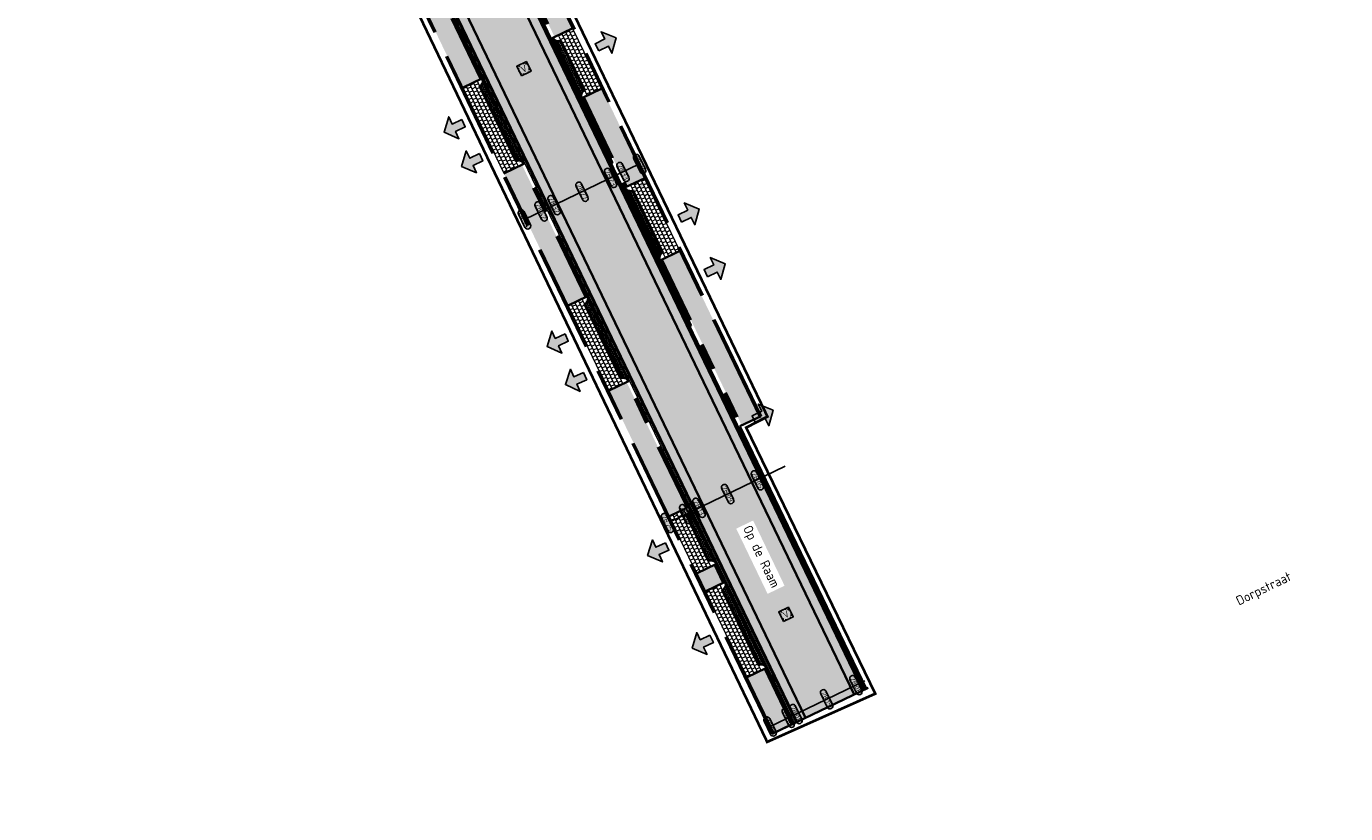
# Model space of a CAD drawing. Header units: metres. Extents: x 199937 to 201628, y 374508 to 375260.
# Tile 45 of 183: x 201300 to 201398, y 374606 to 374665. Entities that reach past the tile are written whole.
import ezdxf
from ezdxf.enums import TextEntityAlignment as Align

# ---------------------------------------------------------------- set-up
doc = ezdxf.new("R2010")
doc.units = ezdxf.units.M
doc.set_wipeout_variables(frame=1)
for name, pattern in [('HIDDENX2', [0.75, 0.5, -0.25]), ('VH-OPSLUITBAND_100X200', [16, 8, -2, 4, -2]), ('VH-TROTTOIRBAND_130-150', [15, 5, -2, 2, -2, 2, -2]), ('XX-PROJECTGRENS', [18, 12, -3, 0, -3])]:
    doc.linetypes.add(name, pattern=pattern)
doc.layers.add('000___INRIT-PIJL', color=252, linetype='Continuous')
for name, color, linetype, lineweight in [('B-WE-RI-VWA_RIOOLPUT_VALPUT-S', 20, 'Continuous', 25), ('N-WE-OG-HOOGTELIJN-G', 7, 'Continuous', 25), ('N-WE-RI-KOLK-S', 7, 'Continuous', 25), ('N-WE-VH-DWARSHELLING-S', 7, 'Continuous', 25), ('N-WE-VH-GOOT-G', 170, 'Continuous', 35), ('N-WE-VH-KANTOPSLUITING_OPSLUITBAND_100X200-G', 150, 'VH-OPSLUITBAND_100X200', 35), ('N-WE-VH-KANTOPSLUITING_TROTTOIRBAND_130 150-G', 210, 'VH-TROTTOIRBAND_130-150', 35), ('N-WE-VH-KANTOPSLUITING_TROTTOIRBAND_130 150_250_HOEKBLOK-S', 210, 'Continuous', 25), ('N-WE-VH-KANTVERHARDING_STREKLAAG-G', 60, 'Continuous', 18), ('N-WE-VH-VERHARDING_BETONSTRAATSTEEN-G', 252, 'Continuous', 35), ('N-WE-VH-VERHARDING_TEGEL-A', 252, 'Continuous', 18), ('N-WE-VH-VERHARDING_TEGEL-G', 252, 'Continuous', 35), ('X-XX-AL-HOOGTELABEL-S', 7, 'Continuous', 25), ('X-XX-AL-T35', 50, 'Continuous', 35)]:
    doc.layers.add(name, color=color, linetype=linetype, lineweight=lineweight)
doc.layers.add('N-WE-KG-GRENS_PROJECT-G', color=7, linetype='XX-PROJECTGRENS', lineweight=35, transparency=0.45)
for name, color, linetype, lineweight, true_color in [('N-WE-VH-VERHARDING_BETONSTRAATSTEEN_GRIJS-A', 7, 'Continuous', 18, 0xa6a6a6), ('N-WE-VH-VERHARDING_BETONSTRAATSTEEN_HEIDE-A', 7, 'Continuous', 0, 0x986657), ('N-WE-VH-VERHARDING_BETONSTRAATSTEEN_ROOD-A', 7, 'Continuous', 0, 0xa92c0a)]:
    doc.layers.add(name, color=color, linetype=linetype, lineweight=lineweight, true_color=true_color)
doc.styles.add('NLCS-ISO', font='NLCS-ISO.ttf')
doc.styles.add('NLCS-ISO-ANNOTATIEF-T18', font='NLCS-ISO.ttf', dxfattribs={"height": 1.8})
doc.styles.add('NLCS-ISO-M200-T35', font='NLCS-ISO.ttf', dxfattribs={"height": 0.7})
pattern_1 = [(25.71562922, (0, 0), (0.09808130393, 0.28032134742), [0.63, -0.21]), (295.71562922, (-0.18224, 0.3784), (0.09808130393, 0.28032134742), [0.63, -0.21])]
pattern_2 = [(25.71563, (201325.11571, 374693.73169), (0.04904065, 0.14016067), [0.105, -0.105]), (115.71563, (201325.11571, 374693.73169), (-0.09460066, -0.04556001), [])]
pattern_3 = [(25.71563, (201318.46364, 374691.58541), (0.04904065, 0.14016067), [0.105, -0.105]), (115.71563, (201318.46364, 374691.58541), (-0.09460066, -0.04556001), [])]
pattern_4 = [(25.71563, (201343.74282, 375069.87108), (0.20520188, 0.265315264), [0.3, -0.3]), (115.71563, (201343.7428, 375069.87108), (-0.2702876, -0.13017146), [])]

# ---------------------------------------------------------------- blocks, each defined once
blk = doc.blocks.new('inrit')
h = blk.add_hatch(color=256)
h.dxf.hatch_style = 1
h.paths.add_polyline_path([(0.3, 1), (-0.3, 1), (-0.3, 1.8), (-0.9, 1.8), (0, 2.6), (0.9, 1.8), (0.3, 1.8)])
at = {"color": 3, "flags": 128}
blk.add_lwpolyline([(0.3, 1), (-0.3, 1), (-0.3, 1.8), (-0.9, 1.8), (0, 2.6), (0.9, 1.8), (0.3, 1.8), (0.3, 1)], dxfattribs=at)
blk = doc.blocks.new('SVH-TROTTOIRBAND HOEKBLOK_130 150X250_R450_H90UITW_HD-MM')
at = {"linetype": 'Continuous', "lineweight": 0}
for q in [(450, 450), (0, 0)]:
    blk.add_line((0, 450), q, dxfattribs=at)
for radius in [450, 430]:
    blk.add_arc((0, 450), radius, 270, 0, dxfattribs=at)
blk = doc.blocks.new('*U283')
h = blk.add_hatch(color=253)
h.dxf.hatch_style = 1
edge = h.paths.add_edge_path()
edge.add_line((2.73, 1.13), (-2.73, 1.13))
edge.add_arc((-2.73, 0), 1.13, 90, 270)
edge.add_line((-2.73, -1.13), (2.73, -1.13))
edge.add_arc((2.73, 0), 1.13, 270, 450)
blk.add_lwpolyline([(2.73, 1.13), (-2.73, 1.13, 1), (-2.73, -1.13), (2.73, -1.13, 1)], format="xyb", close=True)
at = {"style": 'NLCS-ISO-ANNOTATIEF-T18'}
blk.add_attdef('HGT', text='', height=1.8, dxfattribs=at).set_placement((0, 0), align=Align.MIDDLE_CENTER)
blk = doc.blocks.new('SRI-PUT_VALPUT-SO')
at = {"lineweight": -3, "flags": 128}
blk.add_lwpolyline([(-2, -2), (2, -2), (2, 2), (-2, 2)], close=True, dxfattribs=at)
at = {"linetype": 'HIDDENX2', "lineweight": -3, "ltscale": 0.25}
blk.add_circle((0, 0), 2, dxfattribs=at)
at = {"ltscale": 0.1, "style": 'NLCS-ISO'}
blk.add_text('V', height=2.5, dxfattribs=at).set_placement((0, -0.01), align=Align.MIDDLE_CENTER)
blk = doc.blocks.new('*U599')
blk.add_solid([(0, 0), (0, 0.25), (5.425, 0)])
blk = doc.blocks.new('*U352')
blk.add_solid([(0, 0), (0, 0.25), (1.5, 0)])
blk = doc.blocks.new('*U603')
blk.add_solid([(3, 0), (3, 0.25), (1.5, 0)])
blk = doc.blocks.new('N-SRI-KOLK_STRAAT_450X300-SO')
h = blk.add_hatch(color=256)
h.dxf.hatch_style = 1
h.paths.add_polyline_path([(0, 0.75), (-1.125, 1.5), (-1.125, 0)])
h.paths.add_polyline_path([(1.125, 0), (1.125, 1.5), (0, 0.75)])
for p, q in [((-1.125, 0), (1.125, 1.5)), ((1.125, 0), (-1.125, 1.5))]:
    blk.add_line(p, q)
at = {"flags": 128}
blk.add_lwpolyline([(-1.125, 0), (1.125, 0), (1.125, 1.5), (-1.125, 1.5)], close=True, dxfattribs=at)

msp = doc.modelspace()

# ---------------------------------------------------------------- hatches: boundary and pattern name
at = {"layer": 'N-WE-VH-VERHARDING_BETONSTRAATSTEEN_GRIJS-A'}
h = msp.add_hatch(dxfattribs=at)
h.set_pattern_fill('AVH-GRI_BSS_KEIFRMT_HALFST-SO', color=256, angle=25.71563, pattern_type=2)
h.set_pattern_definition(pattern_2)
edge = h.paths.add_edge_path()
edge.add_arc((201341.617, 374659.469), 0.45, 115.71563, 205.71563, ccw=False)
edge.add_line((201341.421, 374659.875), (201339.642, 374663.57))
edge.add_arc((201339.446, 374663.975), 0.45, 205.71563, 295.71563, ccw=False)
edge.add_line((201339.041, 374663.78), (201341.211, 374659.274))
h = msp.add_hatch(dxfattribs=at)
h.set_pattern_fill('AVH-GRI_BSS_KEIFRMT_HALFST-SO', color=256, angle=25.71563, pattern_type=2)
h.set_pattern_definition(pattern_3)
edge = h.paths.add_edge_path()
edge.add_arc((201333.399, 374660.575), 0.45, -64.28437, 25.71563, ccw=False)
edge.add_line((201333.594, 374660.169), (201336.284, 374654.584))
edge.add_arc((201336.479, 374654.178), 0.45, 25.71563, 115.71563, ccw=False)
edge.add_line((201336.885, 374654.373), (201333.804, 374660.77))
h = msp.add_hatch(dxfattribs=at)
h.set_pattern_fill('AVH-GRI_BSS_KEIFRMT_HALFST-SO', color=256, angle=25.71563, pattern_type=2)
h.set_pattern_definition(pattern_2)
edge = h.paths.add_edge_path()
edge.add_arc((201347.438, 374647.383), 0.45, 115.71563, 205.71563, ccw=False)
edge.add_line((201347.242, 374647.788), (201345.022, 374652.399))
edge.add_arc((201344.826, 374652.805), 0.45, 205.71563, 295.71563, ccw=False)
edge.add_line((201344.421, 374652.609), (201347.032, 374647.187))
h = msp.add_hatch(dxfattribs=at)
h.set_pattern_fill('AVH-GRI_BSS_KEIFRMT_HALFST-SO', color=256, angle=25.71563, pattern_type=2)
h.set_pattern_definition(pattern_3)
edge = h.paths.add_edge_path()
edge.add_arc((201341.22, 374644.334), 0.45, -64.28437, 25.71563, ccw=False)
edge.add_line((201341.415, 374643.928), (201344.08, 374638.396))
edge.add_arc((201344.275, 374637.991), 0.45, 25.71563, 115.71563, ccw=False)
edge.add_line((201344.68, 374638.186), (201341.626, 374644.529))
h = msp.add_hatch(dxfattribs=at)
h.set_pattern_fill('AVH-GRI_BSS_KEIFRMT_HALFST-SO', color=256, angle=25.71563, pattern_type=2)
h.set_pattern_definition(pattern_3)
edge = h.paths.add_edge_path()
edge.add_arc((201348.781, 374628.636), 0.45, -64.28437, 25.71563, ccw=False)
edge.add_line((201348.976, 374628.23), (201350.63, 374624.796))
edge.add_arc((201350.825, 374624.391), 0.45, 25.71563, 115.71563, ccw=False)
edge.add_line((201351.23, 374624.586), (201349.186, 374628.831))
h = msp.add_hatch(dxfattribs=at)
h.set_pattern_fill('AVH-GRI_BSS_KEIFRMT_HALFST-SO', color=256, angle=25.71563, pattern_type=2)
h.set_pattern_definition(pattern_3)
edge = h.paths.add_edge_path()
edge.add_line((201354.967, 374616.826), (201351.884, 374623.229))
edge.add_arc((201351.509, 374623.023), 0.428, -67.30618, 28.73744, ccw=False)
edge.add_line((201351.674, 374622.628), (201354.367, 374617.036))
edge.add_arc((201354.562, 374616.631), 0.45, 25.71563, 115.71563, ccw=False)
at = {"layer": 'N-WE-VH-VERHARDING_BETONSTRAATSTEEN_HEIDE-A', "true_color": 0x986657}
h = msp.add_hatch(dxfattribs=at)
h.set_pattern_fill('AVH-HEI_BSS_KEIFRMT_KEPER-SO', color=25, scale=2, angle=25.71563, pattern_type=2)
h.set_pattern_definition(pattern_1)
h.paths.add_polyline_path([(201322.224, 374698.007), (201321.593, 374697.704), (201361.493, 374614.856), (201362.124, 374615.16)])
h = msp.add_hatch(dxfattribs=at)
h.set_pattern_fill('AVH-HEI_BSS_KEIFRMT_KEPER-SO', color=25, scale=2, angle=25.71563, pattern_type=2)
h.set_pattern_definition(pattern_1)
h.paths.add_polyline_path([(201317.967, 374695.957), (201317.337, 374695.654), (201357.236, 374612.806), (201357.867, 374613.11)])
at = {"layer": 'N-WE-VH-VERHARDING_BETONSTRAATSTEEN_ROOD-A'}
h = msp.add_hatch(dxfattribs=at)
h.set_pattern_fill('AVH-ROO_BSS_KEIFRMT_KEPER-SO', color=36, scale=2, angle=-19.28437, pattern_type=2)
h.set_pattern_definition([(340.71563, (201317.96745, 374695.95745), (0.2675711, 0.12886317), [0.63, -0.21]), (250.71563, (201318.10615, 374696.35388), (0.2675711, 0.12886317), [0.63, -0.21])])
h.paths.add_polyline_path([(201321.593, 374697.704), (201317.967, 374695.957), (201357.867, 374613.11), (201361.493, 374614.856)])
at = {"layer": 'N-WE-VH-VERHARDING_TEGEL-A'}
h = msp.add_hatch(dxfattribs=at)
h.set_pattern_fill('AVH-TEGEL_300X300_HALFST-SO', color=256, scale=5, angle=115.71563, pattern_type=2)
h.set_pattern_definition([(115.71563, (201354.47113, 374635.54378), (-0.26531526, 0.20520188), [0.3, -0.3]), (205.71563, (201354.47113, 374635.54378), (0.1301715, -0.2702876), [])])
edge = h.paths.add_edge_path()
edge.add_line((201324.65, 374694.007), (201326.002, 374694.658))
edge.add_line((201326.002, 374694.658), (201322.484, 374701.961))
edge.add_arc((201326.989, 374704.131), 5, 162.5119, 205.71563, ccw=False)
edge.add_line((201322.22, 374705.633), (201320.39, 374706.21))
edge.add_arc((201326.024, 374704.636), 5.85, 164.39345, 205.71563)
edge.add_line((201320.754, 374702.098), (201324.65, 374694.007))
h.paths.add_polyline_path([(201331.394, 374680.005), (201332.745, 374680.655), (201328.177, 374690.141), (201326.826, 374689.49)])
h.paths.add_polyline_path([(201339.176, 374663.845), (201340.528, 374664.496), (201334.416, 374677.186), (201333.065, 374676.535)])
h.paths.add_polyline_path([(201348.519, 374647.903), (201347.167, 374647.252), (201353.12, 374634.893), (201354.471, 374635.544)])
h.paths.add_polyline_path([(201344.556, 374652.675), (201345.907, 374653.325), (201342.698, 374659.99), (201341.346, 374659.339)])
h = msp.add_hatch(dxfattribs=at)
h.set_pattern_fill('AVH-TEGEL_300X300_HALFST-SO', color=256, scale=5, angle=115.71563, pattern_type=2)
h.set_pattern_definition([(115.71562922, (0, 0), (-0.26531526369, 0.20520187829), [0.3, -0.3]), (205.71562922, (0, 0), (0.13017145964, -0.2702876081), [])])
h.paths.add_polyline_path([(201354.832, 374616.761), (201353.481, 374616.11), (201355.48, 374611.96), (201356.831, 374612.611)])
h.paths.add_polyline_path([(201351.095, 374624.521), (201349.744, 374623.87), (201350.397, 374622.513), (201351.749, 374623.164)])
h.paths.add_polyline_path([(201344.545, 374638.121), (201343.194, 374637.47), (201347.699, 374628.115), (201349.051, 374628.766)])
h.paths.add_polyline_path([(201336.749, 374654.308), (201335.398, 374653.657), (201340.139, 374643.813), (201341.491, 374644.464)])
h.paths.add_polyline_path([(201329.112, 374670.167), (201327.76, 374669.517), (201332.317, 374660.054), (201333.669, 374660.705)])
h.paths.add_polyline_path([(201320.819, 374687.385), (201319.468, 374686.734), (201325.613, 374673.974), (201326.965, 374674.625)])
edge = h.paths.add_edge_path()
edge.add_line((201317.187, 374691.47), (201318.539, 374692.121))
edge.add_line((201318.539, 374692.121), (201316.064, 374697.26))
edge.add_arc((201310.793, 374694.722), 5.85, 25.71563, 74.33135)
edge.add_line((201312.373, 374700.355), (201311.878, 374698.59))
edge.add_arc((201310.527, 374693.775), 5, 25.71563, 74.33135, ccw=False)
edge.add_line((201315.032, 374695.945), (201317.187, 374691.47))
h = msp.add_hatch(dxfattribs=at)
h.set_pattern_fill('AVH-TEGEL_300X300_HALFST-SO', color=256, angle=25.71563, pattern_type=2)
h.set_pattern_definition(pattern_4)
h.paths.add_polyline_path([(201340.528, 374664.496), (201339.446, 374663.975), (201339.642, 374663.57), (201341.421, 374659.875), (201341.617, 374659.469), (201342.698, 374659.99)])
h = msp.add_hatch(dxfattribs=at)
h.set_pattern_fill('AVH-TEGEL_300X300_HALFST-SO', color=256, angle=25.71563, pattern_type=2)
h.set_pattern_definition(pattern_4)
h.paths.add_polyline_path([(201333.594, 374660.169), (201333.399, 374660.575), (201332.317, 374660.054), (201335.398, 374653.657), (201336.479, 374654.178), (201336.284, 374654.584)])
h = msp.add_hatch(dxfattribs=at)
h.set_pattern_fill('AVH-TEGEL_300X300_HALFST-SO', color=256, angle=25.71563, pattern_type=2)
h.set_pattern_definition(pattern_4)
h.paths.add_polyline_path([(201345.907, 374653.325), (201344.826, 374652.805), (201345.022, 374652.399), (201347.242, 374647.788), (201347.438, 374647.383), (201348.519, 374647.903)])
h = msp.add_hatch(dxfattribs=at)
h.set_pattern_fill('AVH-TEGEL_300X300_HALFST-SO', color=256, angle=25.71563, pattern_type=2)
h.set_pattern_definition(pattern_4)
h.paths.add_polyline_path([(201341.415, 374643.928), (201341.22, 374644.334), (201340.139, 374643.813), (201343.194, 374637.47), (201344.275, 374637.991), (201344.08, 374638.396)])
h = msp.add_hatch(dxfattribs=at)
h.set_pattern_fill('AVH-TEGEL_300X300_HALFST-SO', color=256, angle=25.71563, pattern_type=2)
h.set_pattern_definition(pattern_4)
h.paths.add_polyline_path([(201348.976, 374628.23), (201348.781, 374628.636), (201347.699, 374628.115), (201349.744, 374623.87), (201350.825, 374624.391), (201350.63, 374624.796)])
h = msp.add_hatch(dxfattribs=at)
h.set_pattern_fill('AVH-TEGEL_300X300_HALFST-SO', color=256, angle=25.71563, pattern_type=2)
h.set_pattern_definition(pattern_4)
h.paths.add_polyline_path([(201351.674, 374622.628), (201351.479, 374623.033), (201350.397, 374622.513), (201353.481, 374616.11), (201354.562, 374616.631), (201354.367, 374617.036)])

# ---------------------------------------------------------------- linework, layer by layer
at = {"layer": 'N-WE-KG-GRENS_PROJECT-G', "const_width": 0.2}
msp.add_lwpolyline([(201402.46, 374767.341), (201365.192, 374735.981, -0.057894), (201347.947, 374723.344), (201324.563, 374708.137, 0.293184), (201322.861, 374702.43), (201355.037, 374635.553), (201353.454, 374634.732), (201363.07, 374614.906), (201355.017, 374611.311), (201314.276, 374696.395, 0.368823), (201308.154, 374697.695), (201289.987, 374686.064, -0.039086)], format="xyb", dxfattribs=at)
at = {"layer": 'N-WE-OG-HOOGTELIJN-G'}
for points in [[(201345.515, 374654.371), (201336.934, 374650.239)], [(201356.362, 374631.847), (201347.781, 374627.715)], [(201362.287, 374615.858), (201355.147, 374612.42)]]:
    msp.add_lwpolyline(points, dxfattribs=at)
at = {"layer": 'N-WE-VH-GOOT-G'}
for points in [[(201321.79, 374698.908), (201362.124, 374615.16)], [(201357.236, 374612.806), (201316.903, 374696.555)], [(201352.985, 374634.828), (201362.394, 374615.29)]]:
    msp.add_lwpolyline(points, dxfattribs=at)
at = {"layer": 'N-WE-VH-KANTOPSLUITING_OPSLUITBAND_100X200-G'}
for points in [[(201354.471, 374635.544), (201322.484, 374701.961, -0.377093), (201324.261, 374708.321), (201349.927, 374725.034, 0.030867), (201364.973, 374736.211), (201404.902, 374769.886, 0.01153), (201418.715, 374782.065), (201437.232, 374799.165, -0.002621), (201470.107, 374829.366, -0.008043), (201490.748, 374847.001), (201500.316, 374855.027, -0.04419), (201510.881, 374862.407), (201510.959, 374862.452), (201514.565, 374864.469), (201520.257, 374867.14), (201530.618, 374871.918)], [(201354.561, 374635.587), (201322.574, 374702.004, -0.377093), (201324.315, 374708.237), (201349.981, 374724.95, 0.030867), (201365.037, 374736.134), (201404.967, 374769.809, 0.01153), (201418.783, 374781.992), (201437.3, 374799.092, -0.002621), (201470.174, 374829.291, -0.008043), (201490.812, 374846.924), (201500.38, 374854.951, -0.04419), (201510.931, 374862.32), (201511.008, 374862.365), (201514.611, 374864.38), (201520.299, 374867.049), (201530.659, 374871.828)], [(201355.48, 374611.96), (201315.032, 374695.945, 0.451682), (201307.808, 374697.971), (201290.244, 374686.588, -0.030563), (201264.091, 374672.203), (201239.338, 374660.877), (201232.9, 374657.979), (201208.069, 374646.668, 0.010689), (201190.605, 374638.308, -0.006432), (201179.87, 374632.942, -0.02008), (201154.624, 374622.091, -0.011504), (201140.635, 374617.439), (201135.792, 374615.891, 0.018247), (201134.404, 374615.402, 0.338652), (201130.642, 374609.156), (201130.997, 374605.972)], [(201355.389, 374611.917), (201314.942, 374695.902, 0.451682), (201307.862, 374697.887), (201290.298, 374686.504, -0.030565), (201264.133, 374672.113), (201239.379, 374660.786), (201232.941, 374657.888), (201208.11, 374646.576, 0.010689), (201190.651, 374638.219, -0.006432), (201179.913, 374632.852, -0.020081), (201154.659, 374621.997, -0.011504), (201140.665, 374617.343), (201135.822, 374615.796, 0.018252), (201134.441, 374615.309, 0.338652), (201130.742, 374609.167), (201131.096, 374605.983)]]:
    msp.add_lwpolyline(points, format="xyb", dxfattribs=at)
at = {"layer": 'N-WE-VH-KANTOPSLUITING_TROTTOIRBAND_130 150-G'}
for points in [[(201332.93, 374676.47), (201339.041, 374663.78)], [(201333.065, 374676.535), (201339.176, 374663.845)], [(201333.669, 374660.705), (201329.112, 374670.167)], [(201333.804, 374660.77), (201329.247, 374670.232)], [(201341.211, 374659.274), (201344.421, 374652.609)], [(201341.346, 374659.339), (201344.556, 374652.675)], [(201341.491, 374644.464), (201336.749, 374654.308)], [(201341.626, 374644.529), (201336.885, 374654.373)], [(201347.032, 374647.187), (201352.985, 374634.828)], [(201347.167, 374647.252), (201353.12, 374634.893)], [(201349.051, 374628.766), (201344.545, 374638.121)], [(201349.186, 374628.831), (201344.68, 374638.186)], [(201351.749, 374623.164), (201351.095, 374624.521)], [(201351.884, 374623.229), (201351.23, 374624.586)], [(201356.831, 374612.611), (201354.832, 374616.761)], [(201356.966, 374612.676), (201354.967, 374616.826)]]:
    msp.add_lwpolyline(points, dxfattribs=at)
at = {"layer": 'N-WE-VH-KANTVERHARDING_STREKLAAG-G'}
for points in [[(201321.88, 374698.952), (201362.214, 374615.203)], [(201321.97, 374698.995), (201362.304, 374615.247)], [(201357.056, 374612.72), (201316.723, 374696.468)], [(201357.146, 374612.763), (201316.813, 374696.511)]]:
    msp.add_lwpolyline(points, dxfattribs=at)
at = {"layer": 'N-WE-VH-VERHARDING_BETONSTRAATSTEEN-G'}
for points in [[(201321.593, 374697.704), (201361.493, 374614.856)], [(201357.867, 374613.11), (201317.967, 374695.957)]]:
    msp.add_lwpolyline(points, dxfattribs=at)
for points in [[(201341.211, 374659.274, -0.414214), (201341.421, 374659.875), (201339.642, 374663.57, -0.414214), (201339.041, 374663.78)], [(201333.804, 374660.77, -0.414214), (201333.594, 374660.169), (201336.284, 374654.584, -0.414214), (201336.885, 374654.373)], [(201347.032, 374647.187, -0.414214), (201347.242, 374647.788), (201345.022, 374652.399, -0.414214), (201344.421, 374652.609)], [(201341.626, 374644.529, -0.414214), (201341.415, 374643.928), (201344.08, 374638.396, -0.414214), (201344.68, 374638.186)], [(201349.186, 374628.831, -0.414214), (201348.976, 374628.23), (201350.63, 374624.796, -0.414214), (201351.23, 374624.586)], [(201354.967, 374616.826), (201351.884, 374623.229, -0.445457), (201351.674, 374622.628), (201354.367, 374617.036, -0.414214)]]:
    msp.add_lwpolyline(points, format="xyb", close=True, dxfattribs=at)
at = {"layer": 'N-WE-VH-VERHARDING_TEGEL-G'}
for points in [[(201339.041, 374663.78), (201340.528, 374664.496)], [(201333.804, 374660.77), (201332.317, 374660.054)], [(201341.211, 374659.274), (201342.698, 374659.99)], [(201336.885, 374654.373), (201335.398, 374653.657)], [(201344.421, 374652.609), (201345.907, 374653.325)], [(201347.032, 374647.187), (201348.519, 374647.903)], [(201341.626, 374644.529), (201340.139, 374643.813)], [(201344.68, 374638.186), (201343.194, 374637.47)], [(201354.561, 374635.587), (201352.985, 374634.828)], [(201349.186, 374628.831), (201347.699, 374628.115)], [(201351.23, 374624.586), (201349.744, 374623.87)], [(201351.884, 374623.229), (201350.397, 374622.513)], [(201354.967, 374616.826), (201353.48, 374616.11)], [(201355.389, 374611.917), (201362.529, 374615.355)], [(201355.48, 374611.96), (201356.831, 374612.611)]]:
    msp.add_lwpolyline(points, dxfattribs=at)

# ---------------------------------------------------------------- block references
at = {"layer": '000___INRIT-PIJL'}
for p, rotation in [((201341.441, 374662.61, 28.427), 296.7608119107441), ((201333.306, 374657.831), 114.907399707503), ((201334.61, 374655.293), 115.0151987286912), ((201347.607, 374649.881), 295.6507985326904), ((201349.549, 374645.801, 28.311), 295.7739192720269), ((201340.99, 374641.846), 114.2976142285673), ((201342.377, 374638.961), 113.2768812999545), ((201353.12, 374634.893), 295.7156292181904), ((201348.479, 374626.278), 114.2350128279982), ((201351.786, 374619.407), 114.9628975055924)]:
    msp.add_blockref('inrit', p, dxfattribs=dict(at, rotation=rotation))
at = {"layer": 'B-WE-RI-VWA_RIOOLPUT_VALPUT-S', "xscale": 0.2, "yscale": 0.2, "zscale": 0.2}
for p, rotation in [((201336.891, 374661.462, 28.581), 25.80882275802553), ((201356.417, 374620.813, 28.317), 26.37984013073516)]:
    msp.add_blockref('SRI-PUT_VALPUT-SO', p, dxfattribs=dict(at, rotation=rotation))
at = {"layer": 'N-WE-RI-KOLK-S', "xscale": 0.2, "yscale": 0.2, "zscale": 0.2}
for p, rotation in [((201332.622, 374663.915), 115.7156292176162), ((201343.428, 374654.671), 115.7156292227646), ((201349.273, 374642.534), 115.71562921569), ((201353.863, 374633.004), 115.7156292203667), ((201360.768, 374618.667), 115.7156292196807), ((201355.364, 374616.002), 295.7156292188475)]:
    msp.add_blockref('N-SRI-KOLK_STRAAT_450X300-SO', p, dxfattribs=dict(at, rotation=rotation))
at = {"layer": 'N-WE-VH-DWARSHELLING-S'}
for name, p, rotation in [('*U603', (201343.42, 374651.576), 25.71562921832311), ('*U599', (201339.479, 374649.678), 25.71562921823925), ('*U352', (201337.614, 374649.057), 25.71562921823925), ('*U599', (201350.18, 374627.457), 25.71562921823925), ('*U352', (201348.315, 374626.837), 25.71562921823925)]:
    msp.add_blockref(name, p, dxfattribs=dict(at, rotation=rotation))
at = {"layer": 'N-WE-VH-KANTOPSLUITING_TROTTOIRBAND_130 150_250_HOEKBLOK-S', "xscale": 0.001, "yscale": 0.001, "zscale": 0.001}
for p, rotation in [((201339.041, 374663.78), 295.7156292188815), ((201333.594, 374660.169), 25.71562921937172), ((201341.421, 374659.875), 205.7156292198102), ((201336.885, 374654.373), 115.715629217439), ((201344.421, 374652.609), 295.7156292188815), ((201347.242, 374647.788), 205.7156292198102), ((201341.415, 374643.928), 25.71562921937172), ((201344.68, 374638.186), 115.715629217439), ((201348.976, 374628.23), 25.71562921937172), ((201351.23, 374624.586), 115.715629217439), ((201351.674, 374622.628), 25.71562921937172), ((201354.967, 374616.826), 115.715629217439)]:
    msp.add_blockref('SVH-TROTTOIRBAND HOEKBLOK_130 150X250_R450_H90UITW_HD-MM', p, dxfattribs=dict(at, rotation=rotation))
at = {"layer": 'X-XX-AL-HOOGTELABEL-S', "xscale": 0.2, "yscale": 0.2, "zscale": 0.2, "rotation": 295.7156292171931}
for p, values in [((201344.277, 374653.775), {'HGT': '28.33'}), ((201345.515, 374654.371), {'HGT': '28.38'}), ((201343.352, 374653.33), {'HGT': '28.23'}), ((201341.224, 374652.305), {'HGT': '28.27'}), ((201338.171, 374650.835), {'HGT': '28.42'}), ((201339.145, 374651.303), {'HGT': '28.32'}), ((201336.934, 374650.239), {'HGT': '28.44'}), ((201354.291, 374630.802), {'HGT': '28.05'}), ((201352.072, 374629.781), {'HGT': '28.09'}), ((201348.952, 374628.279), {'HGT': '28.23'}), ((201349.939, 374628.754), {'HGT': '28.13'}), ((201347.581, 374627.622, 29.365), {'HGT': '28.25'}), ((201361.627, 374615.54), {'HGT': '28.08'}), ((201359.45, 374614.492), {'HGT': '28.15'}), ((201357.163, 374613.39), {'HGT': '28.08'}), ((201355.237, 374612.463), {'HGT': '18.21'}), ((201356.589, 374613.114), {'HGT': '28.18'})]:
    msp.add_blockref('*U283', p, dxfattribs=at).add_auto_attribs(values)

# ---------------------------------------------------------------- texts
at = {"layer": 'X-XX-AL-T35', "style": 'NLCS-ISO-M200-T35'}
msp.add_text('Dorpstraat', height=0.7, rotation=26, dxfattribs=at).set_placement((201390.163, 374621.46))

# ---------------------------------------------------------------- next in the draw order: wipeouts: each hides what was drawn before it
msp.add_wipeout([(201352.712, 374627.201), (201355.049, 374622.344), (201356.311, 374622.951), (201353.973, 374627.808)]).dxf.layer = 'X-XX-AL-T35'

# ---------------------------------------------------------------- next in the draw order: texts
msp.add_text('Op de Raam', height=0.7, rotation=295.7, dxfattribs=at).set_placement((201353.198, 374627.241))

doc.saveas('drawing.dxf')
